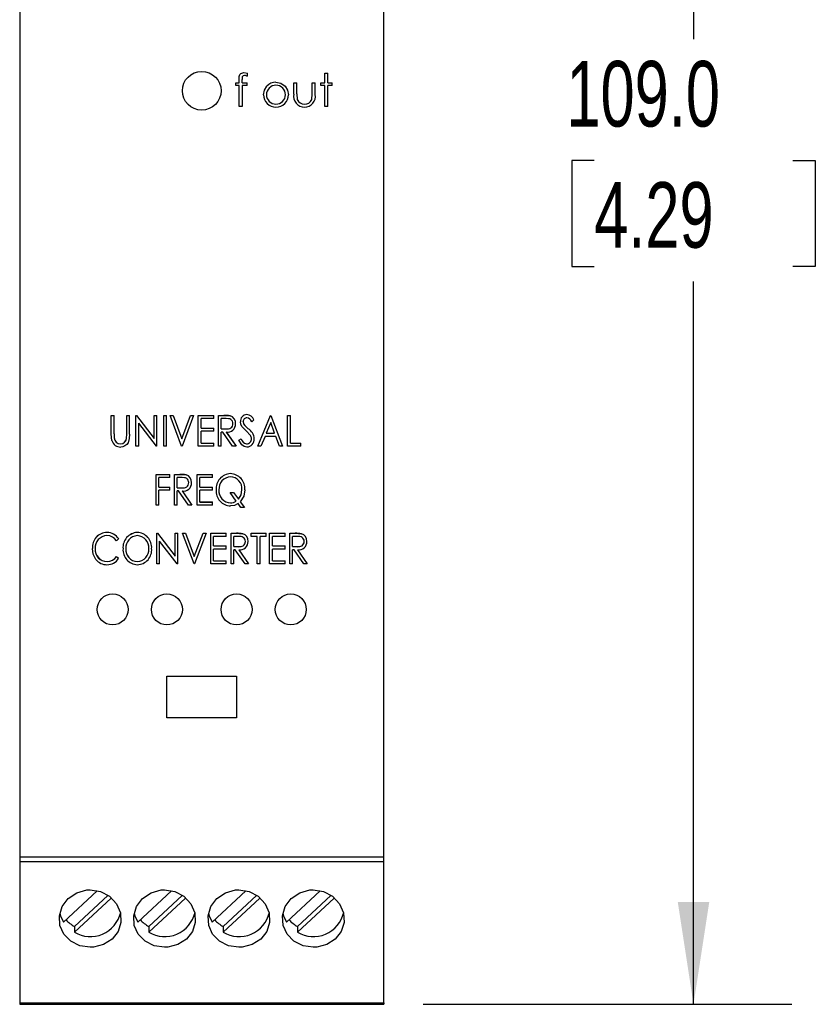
# Model space of a CAD drawing. Header units: millimetres. Extents: x 0 to 559, y 0 to 432.
# Tile 3 of 10: x 188 to 239, y 84 to 147. Entities that reach past the tile are written whole.
import ezdxf

# ---------------------------------------------------------------- set-up
doc = ezdxf.new("R2010")
doc.units = ezdxf.units.MM
doc.header["$LTSCALE"] = 2
doc.layers.add('DIMENSIONS', color=140, linetype='Continuous', lineweight=25)
doc.styles.add('SLDTEXTSTYLE0', font='TXT', dxfattribs={"width": 0.7})
doc.dimstyles.new('SLDDIMSTYLE1', dxfattribs={"dimtxt": 4.316016, "dimasz": 6.604, "dimexe": 0, "dimexo": 0.0625, "dimgap": 1.079004, "dimtad": 0, "dimtih": 1, "dimtoh": 1, "dimrnd": 1e-09, "dimzin": 4, "dimdsep": 46, "dimtxsty": 'SLDTEXTSTYLE0', "dimsah": 1, "dimcen": 0.09, "dimadec": 0, "dimazin": 1, "dimtfac": 1, "dimtofl": 0, "dimtmove": 0, "dimatfit": 3, "dimfxl": 1, "dimfrac": 2, "dimtolj": 1, "dimtzin": 12, "dimarcsym": 0})

# ---------------------------------------------------------------- blocks, each defined once
blk = doc.blocks.new('_D_1')
at = {"layer": 'DIMENSIONS', "transparency": 16777216}
for p, q in [((213.855, 192.535), (237.665, 192.535)), ((231.315, 192.535), (231.315, 145.861)), ((224.902, 138.035), (223.453, 138.035)), ((223.453, 138.035), (223.453, 131.175)), ((237.728, 138.035), (239.177, 138.035)), ((239.177, 138.035), (239.177, 131.175)), ((223.453, 131.175), (224.902, 131.175)), ((239.177, 131.175), (237.728, 131.175)), ((231.315, 83.535), (231.315, 130.209)), ((213.855, 83.535), (237.665, 83.535))]:
    blk.add_line(p, q, dxfattribs=at)
for points in [[(231.315, 192.535), (230.299, 185.931), (232.331, 185.931)], [(231.315, 83.535), (232.331, 90.139), (230.299, 90.139)]]:
    blk.add_solid(points, dxfattribs=at)
at = {"layer": 'DIMENSIONS', "transparency": 16777216, "char_height": 4.2333, "attachment_point": 1, "style": 'SLDTEXTSTYLE0'}
for s, insert in [('109.0', (223.107, 144.458)), ('4.29', (224.902, 136.632))]:
    blk.add_mtext(s, dxfattribs=dict(at, insert=insert))

msp = doc.modelspace()

# ---------------------------------------------------------------- linework, layer by layer
for p, q in [((187.815, 172.461), (187.815, 93.035)), ((211.315, 93.035), (211.315, 172.461)), ((201.984, 143.055), (201.984, 143.302)), ((202.175, 143.055), (202.175, 143.27)), ((202.295, 143.706), (202.526, 143.666)), ((202.526, 143.469), (202.334, 143.516)), ((202.334, 143.516), (202.334, 143.516)), ((202.526, 143.469), (202.526, 143.666)), ((202.526, 143.469), (202.526, 143.469)), ((207.519, 143.679), (207.709, 143.679)), ((207.519, 143.055), (207.519, 143.679)), ((207.709, 143.055), (207.709, 143.679)), ((201.766, 142.865), (201.766, 143.055)), ((201.766, 143.055), (201.984, 143.055)), ((201.984, 142.865), (201.766, 142.865)), ((201.984, 142.865), (201.766, 142.865)), ((201.766, 142.865), (201.766, 142.865)), ((201.984, 141.509), (201.984, 142.865)), ((202.174, 142.865), (202.173, 141.509)), ((202.174, 142.865), (202.173, 141.509)), ((202.499, 142.865), (202.174, 142.865)), ((202.174, 142.865), (202.174, 142.865)), ((202.499, 142.865), (202.174, 142.865)), ((202.175, 143.055), (202.499, 143.055)), ((202.499, 142.865), (202.499, 143.055)), ((202.499, 142.865), (202.499, 142.865)), ((204.358, 142.892), (204.358, 142.892)), ((205.511, 143.055), (205.701, 143.055)), ((205.511, 142.316), (205.511, 143.055)), ((205.701, 142.338), (205.701, 143.055)), ((206.705, 142.338), (206.705, 143.055)), ((206.705, 143.055), (206.895, 143.055)), ((206.895, 142.302), (206.895, 143.055)), ((207.248, 142.865), (207.248, 143.055)), ((207.248, 143.055), (207.519, 143.055)), ((207.519, 142.865), (207.248, 142.865)), ((207.519, 142.865), (207.248, 142.865)), ((207.248, 142.865), (207.248, 142.865)), ((207.519, 141.509), (207.519, 142.865)), ((207.709, 143.055), (207.981, 143.055)), ((207.981, 142.865), (207.709, 142.865)), ((207.981, 142.865), (207.709, 142.865)), ((207.709, 141.509), (207.709, 142.865)), ((207.981, 142.865), (207.981, 143.055)), ((207.981, 142.865), (207.981, 142.865)), ((203.557, 142.278), (203.557, 142.278)), ((203.747, 142.276), (203.747, 142.277)), ((204.969, 142.276), (204.969, 142.277)), ((205.159, 142.278), (205.159, 142.278)), ((205.511, 142.316), (205.511, 142.316)), ((205.701, 142.338), (205.731, 141.976)), ((206.674, 141.961), (206.705, 142.338)), ((206.895, 142.302), (206.895, 142.302)), ((202.173, 141.509), (201.984, 141.509)), ((202.173, 141.509), (201.984, 141.509)), ((201.984, 141.509), (201.984, 141.509)), ((202.173, 141.509), (202.173, 141.509)), ((204.359, 141.482), (204.359, 141.481)), ((206.205, 141.482), (206.205, 141.481)), ((207.709, 141.509), (207.519, 141.509)), ((207.709, 141.509), (207.519, 141.509)), ((207.519, 141.509), (207.519, 141.509)), ((207.709, 141.509), (207.709, 141.509)), ((193.729, 121.569), (193.909, 121.569)), ((193.729, 121.567), (193.729, 121.569)), ((193.729, 121.567), (193.909, 121.567)), ((193.729, 120.365), (193.729, 121.567)), ((193.909, 121.567), (193.909, 121.569)), ((193.909, 120.375), (193.909, 121.567)), ((194.729, 121.569), (194.909, 121.569)), ((194.729, 121.567), (194.729, 121.569)), ((194.729, 120.375), (194.729, 121.567)), ((194.729, 121.567), (194.909, 121.567)), ((194.909, 121.567), (194.909, 121.569)), ((194.909, 120.365), (194.909, 121.567)), ((195.319, 121.569), (195.357, 121.569)), ((195.319, 121.567), (195.319, 121.569)), ((195.319, 119.577), (195.319, 121.567)), ((195.319, 121.567), (195.357, 121.567)), ((195.357, 121.569), (196.499, 120.078)), ((195.357, 121.567), (195.357, 121.569)), ((195.357, 121.567), (196.499, 120.077)), ((196.499, 121.569), (196.678, 121.569)), ((196.499, 121.567), (196.499, 121.569)), ((196.499, 120.077), (196.499, 121.567)), ((196.499, 121.567), (196.678, 121.567)), ((196.678, 121.567), (196.678, 121.569)), ((196.678, 119.577), (196.678, 121.567)), ((197.114, 121.569), (197.294, 121.569)), ((197.114, 121.567), (197.114, 121.569)), ((197.114, 121.567), (197.294, 121.567)), ((197.114, 119.577), (197.114, 121.567)), ((197.294, 121.567), (197.294, 121.569)), ((197.294, 119.577), (197.294, 121.567)), ((197.524, 121.569), (197.719, 121.569)), ((197.524, 121.567), (197.524, 121.569)), ((197.524, 121.567), (197.719, 121.567)), ((198.268, 119.577), (197.524, 121.567)), ((197.719, 121.569), (198.281, 120.065)), ((197.719, 121.567), (197.719, 121.569)), ((197.719, 121.567), (198.281, 120.063)), ((198.281, 120.065), (198.842, 121.569)), ((198.281, 120.063), (198.842, 121.567)), ((199.037, 121.567), (198.294, 119.577)), ((198.842, 121.569), (199.037, 121.569)), ((198.842, 121.567), (198.842, 121.569)), ((198.842, 121.567), (199.037, 121.567)), ((199.037, 121.567), (199.037, 121.569)), ((199.345, 121.569), (200.345, 121.569)), ((199.345, 121.567), (199.345, 121.569)), ((199.345, 121.567), (200.345, 121.567)), ((199.345, 119.577), (199.345, 121.567)), ((200.345, 121.567), (200.345, 121.569)), ((200.345, 121.363), (200.345, 121.567)), ((200.653, 121.569), (201.003, 121.569)), ((200.653, 121.567), (200.653, 121.569)), ((200.653, 121.567), (201.003, 121.567)), ((200.653, 119.577), (200.653, 121.567)), ((201.003, 121.567), (201.003, 121.569)), ((201.003, 121.567), (201.402, 121.54)), ((201.402, 121.54), (201.402, 121.542)), ((202.482, 121.618), (202.482, 121.62)), ((203.191, 119.579), (204.011, 121.569)), ((203.191, 119.577), (204.011, 121.567)), ((204.011, 121.569), (204.037, 121.569)), ((204.011, 121.567), (204.011, 121.569)), ((204.011, 121.567), (204.037, 121.567)), ((204.037, 121.569), (204.781, 119.579)), ((204.037, 121.567), (204.037, 121.569)), ((204.037, 121.567), (204.781, 119.577)), ((205.114, 121.569), (205.294, 121.569)), ((205.114, 121.567), (205.114, 121.569)), ((205.114, 121.567), (205.294, 121.567)), ((205.114, 119.577), (205.114, 121.567)), ((205.294, 121.567), (205.294, 121.569)), ((205.294, 119.781), (205.294, 121.567)), ((196.637, 119.577), (195.499, 121.063)), ((195.499, 119.577), (195.499, 121.063)), ((200.345, 121.363), (199.524, 121.363)), ((199.524, 120.751), (199.524, 121.363)), ((201.142, 121.363), (200.832, 121.363)), ((200.832, 120.7), (200.832, 121.363)), ((201.576, 121.037), (201.576, 121.035)), ((201.755, 121.035), (201.755, 121.036)), ((202.063, 121.154), (202.063, 121.155)), ((202.425, 120.58), (202.155, 120.851)), ((202.242, 121.162), (202.242, 121.164)), ((202.351, 120.906), (202.572, 120.708)), ((202.351, 120.905), (202.351, 120.906)), ((202.351, 120.905), (202.572, 120.707)), ((202.935, 121.281), (202.792, 121.159)), ((202.935, 121.281), (202.935, 121.283)), ((204.017, 121.1), (203.736, 120.419)), ((204.271, 120.419), (204.017, 121.1)), ((193.762, 119.946), (193.729, 120.365)), ((193.909, 120.376), (193.916, 120.112)), ((193.909, 120.375), (193.916, 120.11)), ((194.711, 120.067), (194.729, 120.376)), ((194.711, 120.066), (194.729, 120.375)), ((199.524, 120.752), (200.345, 120.752)), ((199.524, 120.751), (200.345, 120.751)), ((200.345, 120.547), (199.524, 120.547)), ((199.524, 119.781), (199.524, 120.547)), ((200.345, 120.751), (200.345, 120.752)), ((200.345, 120.547), (200.345, 120.751)), ((200.832, 120.701), (201.135, 120.698)), ((200.832, 120.7), (201.135, 120.697)), ((200.921, 120.495), (200.832, 120.495)), ((200.832, 119.577), (200.832, 120.495)), ((201.553, 119.577), (200.921, 120.495)), ((201.135, 120.698), (201.135, 120.697)), ((201.149, 120.496), (201.781, 119.579)), ((201.149, 120.495), (201.781, 119.577)), ((202.722, 120.263), (202.425, 120.58)), ((202.572, 120.707), (202.572, 120.708)), ((203.652, 120.215), (203.389, 119.577)), ((204.348, 120.215), (203.652, 120.215)), ((203.736, 120.421), (204.271, 120.421)), ((203.736, 120.419), (204.271, 120.419)), ((204.586, 119.577), (204.348, 120.215)), ((193.916, 120.11), (193.916, 120.112)), ((194.328, 119.73), (194.328, 119.732)), ((194.711, 120.066), (194.711, 120.067)), ((195.499, 119.577), (195.319, 119.577)), ((196.678, 119.577), (196.637, 119.577)), ((197.294, 119.577), (197.114, 119.577)), ((198.294, 119.577), (198.268, 119.577)), ((198.281, 120.063), (198.281, 120.065)), ((200.345, 119.577), (199.345, 119.577)), ((199.524, 119.783), (200.345, 119.783)), ((199.524, 119.781), (200.345, 119.781)), ((200.345, 119.781), (200.345, 119.783)), ((200.345, 119.577), (200.345, 119.781)), ((200.832, 119.577), (200.653, 119.577)), ((201.781, 119.577), (201.553, 119.577)), ((201.781, 119.577), (201.781, 119.579)), ((201.96, 119.963), (202.109, 120.063)), ((201.96, 119.961), (202.109, 120.062)), ((201.96, 119.961), (201.96, 119.963)), ((202.109, 120.062), (202.109, 120.063)), ((202.464, 119.73), (202.464, 119.732)), ((202.781, 120.067), (202.781, 120.069)), ((202.96, 120.065), (202.96, 120.066)), ((203.191, 119.577), (203.191, 119.579)), ((203.389, 119.577), (203.191, 119.577)), ((204.781, 119.577), (204.586, 119.577)), ((204.781, 119.577), (204.781, 119.579)), ((205.96, 119.577), (205.114, 119.577)), ((205.294, 119.783), (205.96, 119.783)), ((205.294, 119.781), (205.96, 119.781)), ((205.96, 119.781), (205.96, 119.783)), ((205.96, 119.577), (205.96, 119.781)), ((196.627, 117.757), (197.499, 117.757)), ((196.627, 117.756), (196.627, 117.757)), ((196.627, 117.756), (197.499, 117.756)), ((196.627, 115.771), (196.627, 117.756)), ((197.499, 117.756), (197.499, 117.757)), ((197.499, 117.552), (197.499, 117.756)), ((197.806, 117.757), (198.157, 117.757)), ((197.806, 117.756), (197.806, 117.757)), ((197.806, 117.756), (198.157, 117.756)), ((197.806, 115.771), (197.806, 117.756)), ((198.157, 117.756), (198.157, 117.757)), ((198.157, 117.756), (198.556, 117.729)), ((198.556, 117.729), (198.556, 117.73)), ((199.268, 117.757), (200.268, 117.757)), ((199.268, 117.756), (199.268, 117.757)), ((199.268, 117.756), (200.268, 117.756)), ((199.268, 115.771), (199.268, 117.756)), ((200.268, 117.756), (200.268, 117.757)), ((200.268, 117.552), (200.268, 117.756)), ((201.42, 117.807), (201.42, 117.808)), ((197.499, 117.552), (196.806, 117.552)), ((196.806, 116.941), (196.806, 117.552)), ((198.296, 117.552), (197.986, 117.552)), ((197.986, 116.89), (197.986, 117.552)), ((198.729, 117.227), (198.729, 117.225)), ((198.909, 117.225), (198.909, 117.226)), ((200.268, 117.552), (199.447, 117.552)), ((199.447, 116.941), (199.447, 117.552)), ((196.806, 116.943), (197.499, 116.943)), ((196.806, 116.941), (197.499, 116.941)), ((197.499, 116.737), (196.806, 116.737)), ((196.806, 115.771), (196.806, 116.737)), ((197.499, 116.941), (197.499, 116.943)), ((197.499, 116.737), (197.499, 116.941)), ((197.986, 116.892), (198.289, 116.889)), ((197.986, 116.89), (198.289, 116.887)), ((198.075, 116.687), (197.986, 116.687)), ((197.986, 115.771), (197.986, 116.687)), ((198.707, 115.771), (198.075, 116.687)), ((198.289, 116.889), (198.289, 116.887)), ((198.302, 116.687), (198.935, 115.771)), ((198.304, 116.687), (198.935, 115.773)), ((199.447, 116.943), (200.268, 116.943)), ((199.447, 116.941), (200.268, 116.941)), ((200.268, 116.737), (199.447, 116.737)), ((199.447, 115.974), (199.447, 116.737)), ((200.268, 116.941), (200.268, 116.943)), ((200.268, 116.737), (200.268, 116.941)), ((200.499, 116.754), (200.499, 116.756)), ((200.678, 116.757), (200.678, 116.755)), ((201.396, 116.587), (201.627, 116.587)), ((201.396, 116.587), (201.396, 116.585)), ((201.793, 116.032), (201.396, 116.585)), ((201.396, 116.585), (201.627, 116.585)), ((201.627, 116.587), (201.938, 116.153)), ((201.627, 116.587), (201.627, 116.585)), ((201.627, 116.585), (201.938, 116.151)), ((202.165, 116.768), (202.165, 116.766)), ((202.345, 116.76), (202.345, 116.762)), ((196.806, 115.771), (196.627, 115.771)), ((197.986, 115.771), (197.806, 115.771)), ((198.935, 115.771), (198.707, 115.771)), ((198.935, 115.771), (198.935, 115.773)), ((200.268, 115.771), (199.268, 115.771)), ((199.447, 115.976), (200.268, 115.976)), ((199.447, 115.974), (200.268, 115.974)), ((200.268, 115.974), (200.268, 115.976)), ((200.268, 115.771), (200.268, 115.974)), ((201.419, 115.925), (201.419, 115.923)), ((202.089, 115.618), (201.909, 115.869)), ((201.938, 116.153), (201.938, 116.151)), ((202.052, 115.992), (202.319, 115.62)), ((202.052, 115.99), (202.319, 115.618)), ((202.319, 115.618), (202.089, 115.618)), ((202.319, 115.618), (202.319, 115.62)), ((193.446, 114.005), (193.446, 114.007)), ((195.398, 114.005), (195.398, 114.007)), ((196.665, 113.956), (196.703, 113.956)), ((196.665, 113.954), (196.665, 113.956)), ((196.665, 111.975), (196.665, 113.954)), ((196.665, 113.954), (196.703, 113.954)), ((196.703, 113.956), (197.845, 112.474)), ((196.703, 113.954), (196.703, 113.956)), ((196.703, 113.954), (197.845, 112.472)), ((197.845, 113.956), (198.024, 113.956)), ((197.845, 113.954), (197.845, 113.956)), ((197.845, 112.472), (197.845, 113.954)), ((197.845, 113.954), (198.024, 113.954)), ((198.024, 113.954), (198.024, 113.956)), ((198.024, 111.975), (198.024, 113.954)), ((198.332, 113.956), (198.527, 113.956)), ((198.332, 113.954), (198.332, 113.956)), ((198.332, 113.954), (198.527, 113.954)), ((199.076, 111.975), (198.332, 113.954)), ((198.527, 113.956), (199.088, 112.461)), ((198.527, 113.954), (198.527, 113.956)), ((198.527, 113.954), (199.088, 112.459)), ((199.088, 112.461), (199.65, 113.956)), ((199.088, 112.459), (199.65, 113.954)), ((199.845, 113.954), (199.101, 111.975)), ((199.65, 113.956), (199.845, 113.956)), ((199.65, 113.954), (199.65, 113.956)), ((199.65, 113.954), (199.845, 113.954)), ((199.845, 113.954), (199.845, 113.956)), ((200.153, 113.956), (201.153, 113.956)), ((200.153, 113.954), (200.153, 113.956)), ((200.153, 113.954), (201.153, 113.954)), ((200.153, 111.975), (200.153, 113.954)), ((201.153, 113.954), (201.153, 113.956)), ((201.153, 113.751), (201.153, 113.954)), ((201.46, 113.956), (201.811, 113.956)), ((201.46, 113.954), (201.46, 113.956)), ((201.46, 113.954), (201.811, 113.954)), ((201.46, 111.975), (201.46, 113.954)), ((201.811, 113.954), (201.811, 113.956)), ((201.811, 113.954), (202.209, 113.927)), ((202.209, 113.927), (202.209, 113.929)), ((202.768, 113.956), (203.717, 113.956)), ((202.768, 113.954), (202.768, 113.956)), ((202.768, 113.751), (202.768, 113.954)), ((202.768, 113.954), (203.717, 113.954)), ((203.717, 113.954), (203.717, 113.956)), ((203.717, 113.751), (203.717, 113.954)), ((203.947, 113.956), (204.947, 113.956)), ((203.947, 113.954), (203.947, 113.956)), ((203.947, 113.954), (204.947, 113.954)), ((203.947, 111.975), (203.947, 113.954)), ((204.947, 113.954), (204.947, 113.956)), ((204.947, 113.751), (204.947, 113.954)), ((205.255, 113.956), (205.606, 113.956)), ((205.255, 113.954), (205.255, 113.956)), ((205.255, 113.954), (205.606, 113.954)), ((205.255, 111.975), (205.255, 113.954)), ((205.606, 113.954), (205.606, 113.956)), ((205.606, 113.954), (206.004, 113.927)), ((206.004, 113.927), (206.004, 113.929)), ((194.204, 113.591), (194.066, 113.472)), ((194.204, 113.591), (194.204, 113.593)), ((197.983, 111.975), (196.845, 113.453)), ((196.845, 111.975), (196.845, 113.453)), ((201.153, 113.751), (200.332, 113.751)), ((200.332, 113.142), (200.332, 113.751)), ((201.95, 113.751), (201.64, 113.751)), ((201.64, 113.091), (201.64, 113.751)), ((202.383, 113.427), (202.383, 113.425)), ((202.563, 113.425), (202.563, 113.427)), ((203.153, 113.751), (202.768, 113.751)), ((203.153, 111.975), (203.153, 113.751)), ((203.717, 113.751), (203.332, 113.751)), ((203.332, 111.975), (203.332, 113.751)), ((204.947, 113.751), (204.127, 113.751)), ((204.127, 113.142), (204.127, 113.751)), ((205.745, 113.751), (205.435, 113.751)), ((205.435, 113.091), (205.435, 113.751)), ((206.178, 113.427), (206.178, 113.425)), ((206.358, 113.425), (206.358, 113.427)), ((192.511, 112.976), (192.511, 112.978)), ((192.691, 112.962), (192.691, 112.965)), ((194.486, 112.956), (194.486, 112.958)), ((194.665, 112.959), (194.665, 112.956)), ((196.153, 112.968), (196.153, 112.966)), ((196.332, 112.965), (196.332, 112.967)), ((200.332, 113.144), (201.153, 113.144)), ((200.332, 113.142), (201.153, 113.142)), ((201.153, 112.939), (200.332, 112.939)), ((200.332, 112.178), (200.332, 112.939)), ((201.153, 113.142), (201.153, 113.144)), ((201.153, 112.939), (201.153, 113.142)), ((201.64, 113.093), (201.943, 113.091)), ((201.64, 113.091), (201.943, 113.088)), ((201.729, 112.888), (201.64, 112.888)), ((201.64, 111.975), (201.64, 112.888)), ((202.361, 111.975), (201.729, 112.888)), ((201.943, 113.091), (201.943, 113.088)), ((201.956, 112.888), (202.588, 111.975)), ((201.958, 112.888), (202.588, 111.978)), ((204.127, 113.144), (204.947, 113.144)), ((204.127, 113.142), (204.947, 113.142)), ((204.947, 112.939), (204.127, 112.939)), ((204.127, 112.178), (204.127, 112.939)), ((204.947, 113.142), (204.947, 113.144)), ((204.947, 112.939), (204.947, 113.142)), ((205.435, 113.093), (205.738, 113.091)), ((205.435, 113.091), (205.738, 113.088)), ((205.524, 112.888), (205.435, 112.888)), ((205.435, 111.975), (205.435, 112.888)), ((206.156, 111.975), (205.524, 112.888)), ((205.738, 113.091), (205.738, 113.088)), ((205.751, 112.888), (206.383, 111.975)), ((205.752, 112.888), (206.383, 111.978)), ((193.457, 112.127), (193.457, 112.13)), ((194.066, 112.459), (194.204, 112.342)), ((194.066, 112.457), (194.066, 112.459)), ((194.066, 112.457), (194.204, 112.339)), ((194.204, 112.339), (194.204, 112.342)), ((195.405, 112.13), (195.405, 112.127)), ((196.845, 111.975), (196.665, 111.975)), ((198.024, 111.975), (197.983, 111.975)), ((199.101, 111.975), (199.076, 111.975)), ((199.088, 112.459), (199.088, 112.461)), ((201.153, 111.975), (200.153, 111.975)), ((200.332, 112.18), (201.153, 112.18)), ((200.332, 112.178), (201.153, 112.178)), ((201.153, 112.178), (201.153, 112.18)), ((201.153, 111.975), (201.153, 112.178)), ((201.64, 111.975), (201.46, 111.975)), ((202.588, 111.975), (202.361, 111.975)), ((202.588, 111.975), (202.588, 111.978)), ((203.332, 111.975), (203.153, 111.975)), ((204.947, 111.975), (203.947, 111.975)), ((204.127, 112.18), (204.947, 112.18)), ((204.127, 112.178), (204.947, 112.178)), ((204.947, 112.178), (204.947, 112.18)), ((204.947, 111.975), (204.947, 112.178)), ((205.435, 111.975), (205.255, 111.975)), ((206.383, 111.975), (206.156, 111.975)), ((206.383, 111.975), (206.383, 111.978)), ((197.315, 104.735), (201.815, 104.735)), ((197.315, 102.035), (197.315, 104.735)), ((201.815, 104.735), (201.815, 102.035)), ((201.815, 102.035), (197.315, 102.035)), ((211.315, 93.035), (187.815, 93.035)), ((187.815, 93.035), (187.815, 92.735)), ((211.315, 92.735), (211.315, 93.035)), ((211.315, 92.735), (187.815, 92.735)), ((187.815, 92.735), (187.815, 83.635)), ((211.315, 83.635), (211.315, 92.735)), ((190.642, 88.842), (192.815, 90.856)), ((193.51, 90.564), (191.349, 88.561)), ((193.725, 90.389), (191.349, 88.186)), ((195.442, 88.842), (197.615, 90.856)), ((198.31, 90.564), (196.149, 88.561)), ((198.525, 90.389), (196.149, 88.186)), ((200.242, 88.842), (202.415, 90.856)), ((203.11, 90.564), (200.949, 88.561)), ((203.325, 90.389), (200.949, 88.186)), ((205.042, 88.842), (207.215, 90.856)), ((207.91, 90.564), (205.749, 88.561)), ((208.125, 90.389), (205.749, 88.186)), ((191.349, 88.561), (191.349, 88.186)), ((196.149, 88.561), (196.149, 88.186)), ((200.949, 88.561), (200.949, 88.186)), ((205.749, 88.561), (205.749, 88.186)), ((187.815, 83.635), (211.315, 83.635)), ((187.815, 83.635), (187.815, 83.535)), ((187.815, 83.535), (211.315, 83.535)), ((211.315, 83.635), (211.315, 83.535))]:
    msp.add_line(p, q)
at = {"flags": 128}
for points in [[(201.984, 143.302), (201.991, 143.449), (202.006, 143.522), (202.037, 143.588), (202.086, 143.64), (202.151, 143.679), (202.295, 143.706)], [(202.334, 143.516), (202.249, 143.5), (202.213, 143.476), (202.197, 143.46), (202.187, 143.442), (202.175, 143.285), (202.175, 143.269)], [(202.334, 143.516), (202.249, 143.5), (202.213, 143.476), (202.197, 143.46), (202.187, 143.442), (202.176, 143.356), (202.175, 143.27)], [(204.359, 143.082), (204.681, 143.02), (204.947, 142.828)], [(203.557, 142.278), (203.61, 142.573), (203.769, 142.826)], [(204.947, 142.828), (205.106, 142.573), (205.159, 142.278)], [(201.135, 120.698), (201.294, 120.708), (201.372, 120.726), (201.443, 120.761), (201.5, 120.813), (201.543, 120.883), (201.568, 120.958), (201.576, 121.037)], [(201.135, 120.697), (201.294, 120.707), (201.372, 120.725), (201.443, 120.76), (201.5, 120.812), (201.543, 120.881), (201.568, 120.956), (201.576, 121.035)], [(201.576, 121.035), (201.568, 121.112), (201.543, 121.186), (201.499, 121.254), (201.445, 121.305), (201.375, 121.338), (201.298, 121.354), (201.142, 121.363)], [(202.155, 120.851), (202.086, 120.995), (202.063, 121.154)], [(202.242, 121.164), (202.271, 121.025), (202.351, 120.906)], [(202.242, 121.162), (202.271, 121.023), (202.351, 120.905)], [(194.909, 120.365), (194.892, 120.079), (194.808, 119.807), (194.722, 119.692), (194.612, 119.601), (194.48, 119.544), (194.337, 119.526)], [(202.476, 119.526), (202.301, 119.562), (202.154, 119.662), (201.96, 119.961)], [(198.289, 116.889), (198.448, 116.899), (198.526, 116.917), (198.597, 116.952), (198.654, 117.004), (198.697, 117.073), (198.722, 117.148), (198.729, 117.227)], [(198.289, 116.887), (198.448, 116.897), (198.526, 116.915), (198.597, 116.95), (198.654, 117.002), (198.697, 117.071), (198.722, 117.146), (198.729, 117.225)], [(198.729, 117.225), (198.722, 117.302), (198.696, 117.375), (198.653, 117.443), (198.598, 117.494), (198.528, 117.527), (198.452, 117.543), (198.296, 117.552)], [(201.938, 116.153), (202.111, 116.438), (202.165, 116.768)], [(201.938, 116.151), (202.111, 116.436), (202.165, 116.766)], [(202.345, 116.76), (202.274, 116.347), (202.052, 115.99)], [(201.909, 115.869), (201.679, 115.757), (201.426, 115.72)], [(201.943, 113.091), (202.102, 113.101), (202.18, 113.118), (202.251, 113.153), (202.308, 113.205), (202.351, 113.274), (202.376, 113.349), (202.383, 113.427)], [(201.943, 113.088), (202.102, 113.098), (202.18, 113.116), (202.251, 113.151), (202.308, 113.203), (202.351, 113.272), (202.376, 113.347), (202.383, 113.425)], [(202.383, 113.425), (202.375, 113.502), (202.35, 113.575), (202.307, 113.642), (202.252, 113.693), (202.182, 113.726), (202.106, 113.742), (201.95, 113.751)], [(205.738, 113.091), (205.897, 113.101), (205.975, 113.118), (206.046, 113.153), (206.103, 113.205), (206.146, 113.274), (206.171, 113.349), (206.178, 113.427)], [(205.738, 113.088), (205.897, 113.098), (205.975, 113.116), (206.046, 113.151), (206.103, 113.203), (206.146, 113.272), (206.171, 113.347), (206.178, 113.425)], [(206.178, 113.425), (206.17, 113.502), (206.145, 113.575), (206.102, 113.642), (206.047, 113.693), (205.977, 113.726), (205.901, 113.742), (205.745, 113.751)], [(192.731, 112.27), (192.563, 112.605), (192.511, 112.976)], [(192.365, 90.93), (193.025, 90.822), (193.61, 90.511), (194.058, 90.034), (194.315, 89.448), (194.352, 88.826), (194.167, 88.238), (193.781, 87.745), (193.233, 87.397), (192.587, 87.232), (192.365, 87.221), (191.705, 87.32), (191.12, 87.609), (190.672, 88.059), (190.415, 88.625), (190.378, 89.245), (190.563, 89.847), (190.949, 90.365), (191.497, 90.739), (192.144, 90.918), (192.365, 90.93)], [(197.165, 90.93), (197.825, 90.822), (198.41, 90.511), (198.858, 90.034), (199.115, 89.448), (199.152, 88.826), (198.967, 88.238), (198.581, 87.745), (198.033, 87.397), (197.387, 87.232), (197.165, 87.221), (196.505, 87.32), (195.92, 87.609), (195.472, 88.059), (195.215, 88.625), (195.178, 89.245), (195.363, 89.847), (195.749, 90.365), (196.297, 90.739), (196.944, 90.918), (197.165, 90.93)], [(201.965, 90.93), (202.625, 90.822), (203.21, 90.511), (203.658, 90.034), (203.915, 89.448), (203.952, 88.826), (203.767, 88.238), (203.381, 87.745), (202.833, 87.397), (202.187, 87.232), (201.965, 87.221), (201.305, 87.32), (200.72, 87.609), (200.272, 88.059), (200.015, 88.625), (199.978, 89.245), (200.163, 89.847), (200.549, 90.365), (201.097, 90.739), (201.744, 90.918), (201.965, 90.93)], [(206.765, 90.93), (207.425, 90.822), (208.01, 90.511), (208.458, 90.034), (208.715, 89.448), (208.752, 88.826), (208.567, 88.238), (208.181, 87.745), (207.633, 87.397), (206.987, 87.232), (206.765, 87.221), (206.105, 87.32), (205.52, 87.609), (205.072, 88.059), (204.815, 88.625), (204.778, 89.245), (204.963, 89.847), (205.349, 90.365), (205.897, 90.739), (206.544, 90.918), (206.765, 90.93)], [(190.403, 89.423), (190.45, 89.248), (190.642, 88.842)], [(195.203, 89.423), (195.25, 89.248), (195.442, 88.842)], [(200.003, 89.423), (200.05, 89.248), (200.242, 88.842)], [(204.803, 89.423), (204.85, 89.248), (205.042, 88.842)]]:
    msp.add_lwpolyline(points, dxfattribs=at)
for centre, radius in [((199.565, 142.535), 1.25), ((193.815, 109.035), 1), ((197.315, 109.035), 1), ((201.815, 109.035), 1), ((205.315, 109.035), 1)]:
    msp.add_circle(centre, radius)
for centre, radius, start, end in [((202.289, 142.922), 0.595, 66.56574, 85.73184), ((204.341, 142.318), 0.765, 88.64459, 138.31367), ((204.357, 142.282), 0.61, 89.94835, 180.54978), ((204.357, 142.282), 0.61, 89.94666, 180.54813), ((204.358, 142.282), 0.611, 359.51238, 89.98949), ((204.358, 142.281), 0.611, 359.51403, 89.99118), ((204.344, 142.268), 0.786, 179.29018, 271.08917), ((204.344, 142.268), 0.787, 179.28849, 271.08752), ((204.347, 142.271), 0.6, 179.49011, 271.04125), ((204.369, 142.271), 0.6, 268.97257, 0.49606), ((204.375, 142.265), 0.784, 268.83409, 0.90795), ((204.375, 142.265), 0.784, 268.8359, 0.90947), ((206.188, 142.173), 0.692, 168.08312, 271.34169), ((206.188, 142.173), 0.692, 168.08189, 271.33964), ((206.17, 142.138), 0.468, 200.21497, 274.39665), ((206.224, 142.166), 0.685, 268.3954, 11.43407), ((206.224, 142.167), 0.685, 268.39743, 11.43533), ((206.24, 142.14), 0.469, 265.90027, 337.62292), ((201.041, 119.185), 2.384, 81.30198, 90.90695), ((201.263, 121.068), 0.493, 356.27366, 73.66927), ((201.263, 121.067), 0.493, 356.27233, 73.66589), ((202.496, 121.185), 0.434, 91.89312, 183.99952), ((202.496, 121.184), 0.435, 91.90336, 183.99425), ((202.442, 121.093), 0.528, 21.04363, 85.63623), ((202.442, 121.092), 0.528, 21.04012, 85.63495), ((201.228, 121.017), 0.528, 261.35331, 1.93419), ((202.481, 121.175), 0.239, 90.69894, 183.1641), ((202.431, 121.036), 0.381, 18.86219, 82.94958), ((202.125, 120), 0.838, 4.56006, 57.76186), ((202.125, 119.998), 0.838, 4.55911, 57.75839), ((202.401, 120.059), 0.38, 1.21079, 32.35604), ((194.313, 120.096), 0.571, 195.29155, 272.47308), ((194.322, 120.139), 0.407, 183.82, 270.78019), ((194.322, 120.137), 0.407, 183.81725, 270.77794), ((194.313, 120.136), 0.404, 272.02471, 350.28226), ((194.313, 120.134), 0.404, 272.02678, 350.28515), ((202.518, 120.146), 0.418, 191.419, 262.50223), ((202.518, 120.145), 0.418, 191.41556, 262.50067), ((202.456, 120.057), 0.325, 271.32558, 2.20251), ((202.456, 120.055), 0.325, 271.32553, 2.20756), ((202.462, 120.026), 0.499, 271.53152, 4.50021), ((198.195, 115.368), 2.39, 81.32274, 90.90484), ((198.418, 117.258), 0.492, 356.31138, 73.76284), ((198.418, 117.256), 0.492, 356.31005, 73.75947), ((201.47, 116.835), 0.974, 92.92021, 184.66552), ((201.47, 116.833), 0.974, 92.9231, 184.66759), ((201.381, 116.842), 0.967, 355.27598, 87.68017), ((201.381, 116.84), 0.967, 355.27305, 87.67813), ((198.382, 117.208), 0.527, 261.29295, 1.8519), ((201.463, 116.817), 0.787, 93.05827, 184.53484), ((201.386, 116.822), 0.781, 355.8464, 87.46863), ((201.461, 116.685), 0.965, 175.86939, 267.8823), ((201.438, 116.688), 0.763, 174.80372, 268.59709), ((201.438, 116.686), 0.763, 174.80032, 268.59552), ((201.424, 116.607), 0.682, 269.54645, 302.70471), ((201.424, 116.605), 0.682, 269.54654, 302.70729), ((193.455, 113.058), 0.947, 90.53324, 184.99469), ((193.467, 113.049), 0.958, 91.25346, 184.2695), ((193.46, 113.131), 0.876, 31.80199, 90.90457), ((193.46, 113.129), 0.876, 31.79858, 90.90377), ((195.454, 113.037), 0.972, 93.34213, 184.67045), ((195.454, 113.035), 0.972, 93.34821, 184.66933), ((195.37, 113.043), 0.965, 355.53018, 88.35712), ((195.37, 113.04), 0.965, 355.52709, 88.35524), ((201.849, 111.56), 2.396, 81.34779, 90.90229), ((202.073, 113.458), 0.491, 356.35704, 73.87584), ((202.073, 113.456), 0.491, 356.3557, 73.87247), ((205.644, 111.56), 2.396, 81.34779, 90.90229), ((205.868, 113.458), 0.491, 356.35704, 73.87584), ((205.868, 113.456), 0.491, 356.3557, 73.87247), ((193.472, 113.019), 0.783, 91.88752, 184.16031), ((193.451, 113.065), 0.736, 33.49664, 90.41019), ((195.449, 113.017), 0.786, 93.2149, 184.39296), ((195.373, 113.021), 0.781, 355.90775, 87.65245), ((202.037, 113.409), 0.526, 261.22075, 1.75271), ((205.831, 113.409), 0.526, 261.22075, 1.75271), ((193.457, 112.897), 0.769, 175.10284, 269.94209), ((193.467, 112.908), 0.778, 175.82019, 269.22972), ((195.446, 112.887), 0.963, 175.91482, 267.94007), ((195.424, 112.891), 0.761, 174.90822, 268.60719), ((195.424, 112.889), 0.762, 174.90482, 268.60562), ((195.376, 112.908), 0.778, 272.13369, 4.42149), ((195.376, 112.905), 0.779, 272.13608, 4.42406), ((195.387, 112.874), 0.949, 271.49489, 5.51891), ((193.421, 112.784), 0.859, 216.66253, 271.82949), ((193.456, 112.805), 0.881, 269.45951, 328.06016), ((193.457, 112.856), 0.727, 269.96179, 326.88148), ((193.456, 112.856), 0.729, 270.05868, 326.78878), ((192.371, 89.926), 2.018, 239.55849, 346.52643), ((197.171, 89.926), 2.018, 239.55849, 346.52643), ((201.971, 89.926), 2.018, 239.55849, 346.52643), ((206.771, 89.926), 2.018, 239.55849, 346.52643), ((192.287, 90.286), 1.964, 221.10603, 241.47408), ((197.087, 90.286), 1.964, 221.10603, 241.47408), ((201.887, 90.286), 1.964, 221.10603, 241.47408), ((206.687, 90.286), 1.964, 221.10603, 241.47408)]:
    msp.add_arc(centre, radius, start, end)

# ---------------------------------------------------------------- dimensions: what is measured, and where the dimension line sits
at = {"layer": 'DIMENSIONS'}
dim = msp.add_linear_dim(base=(231.315, 83.535), p1=(211.315, 192.535), p2=(211.315, 83.535), angle=90, dimstyle='SLDDIMSTYLE1', dxfattribs=at)
dim.commit()
dim.dimension.update_dxf_attribs({"geometry": '_D_1', "text_midpoint": (231.315, 138.035), "dimtype": 160})

doc.saveas('drawing.dxf')
